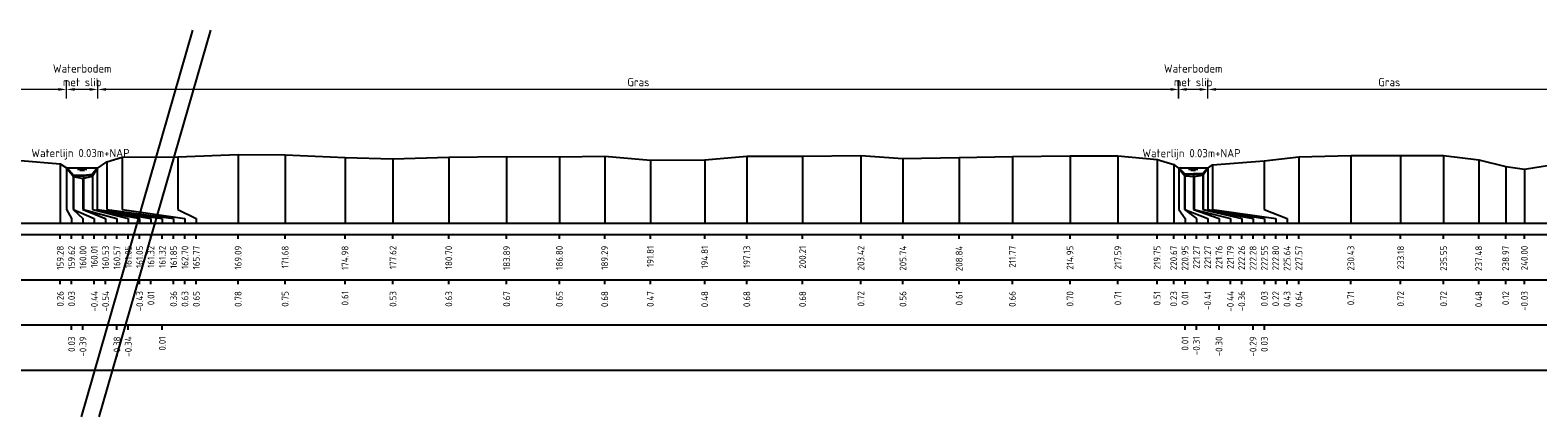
# Model space of a CAD drawing. Header units: metres. Extents: x 132725 to 140175, y 414354 to 417094.
# Tile 59 of 61: x 140008 to 140091, y 416983 to 417005. Entities that reach past the tile are written whole.
import ezdxf
from ezdxf.enums import TextEntityAlignment as Align

# ---------------------------------------------------------------- set-up
doc = ezdxf.new("R2010")
doc.units = ezdxf.units.M
doc.header["$PDMODE"] = 35
doc.header["$PDSIZE"] = 0.075
doc.layers.get('Defpoints').update_dxf_attribs({"true_color": 0x806000})
for name, color, linetype, lineweight in [('B-ME-GW-MAAIVELD-GD', 8, 'GW-MAAIVELD', 25), ('X-ME-AL-PROFIEL_BOVENKANT SLIB-GD', 42, 'Continuous', 35), ('X-XX-AL-DETAIL1-M', 7, 'Continuous', 18), ('X-XX-AL-NAP-T18', 7, 'Continuous', 18), ('X-XX-AL-TEKENBLAD_KADER_AFSNIJMARKERING-G', 7, 'Continuous', 25)]:
    doc.layers.add(name, color=color, linetype=linetype, lineweight=lineweight)
doc.layers.add('X-ME-AL-PROFIEL_WATERLIJN-GD', color=150, linetype='Continuous')
doc.layers.add('X-ME-AL-PROFIELRASTER-S', color=7, linetype='Continuous')
doc.styles.add('NLCS-ISO-ANNOTATIEF-T18', font='NLCS-ISO.ttf', dxfattribs={"height": 1.8})
doc.styles.add('NLCS-ISO-ANNOTATIVE-T18', font='NLCS-ISO.ttf', dxfattribs={"height": 1.8})
doc.linetypes.add('GW-MAAIVELD', pattern='A,12,[40,NLCS.SHX,S=1,R=0,X=0,Y=-0.5],12', length=24)
doc.dimstyles.new('NLCS-ANNOTATIEF-T18-PIJL_L2_H0', dxfattribs={"dimtxt": 2.5, "dimasz": 1.8, "dimexe": 2, "dimexo": 2, "dimgap": 0.7, "dimtad": 1, "dimzin": 0, "dimdsep": 46, "dimtxsty": 'NLCS-ISO-ANNOTATIEF-T18', "dimcen": 0, "dimdle": 2, "dimclrd": 256, "dimclre": 256, "dimclrt": 10, "dimaunit": 2, "dimadec": 0, "dimazin": 0, "dimtfac": 1, "dimtdec": 3, "dimtofl": 0, "dimtmove": 0, "dimatfit": 3, "dimfxl": 2, "dimfxlon": 1, "dimtfillclr": 256, "dimtolj": 1, "dimtzin": 0, "dimlwd": -1, "dimlwe": -1, "dimarcsym": 0})

# ---------------------------------------------------------------- blocks, each defined once
blk = doc.blocks.new('SAL-PROFIELRASTER_BALK_EIND1-D')
at = {"color": 0, "linetype": 'ByBlock', "lineweight": -2, "flags": 128}
for points in [[(0, 0), (1, 0)], [(0, -2.5), (1, -2.5)], [(0, -12.5), (1, -12.5)]]:
    blk.add_lwpolyline(points, dxfattribs=at)
blk = doc.blocks.new('SAL-PROFIELRASTER_BALK_EIND2-D')
at = {"color": 0, "linetype": 'ByBlock', "lineweight": -2}
blk.add_line((1, -12.5), (0, -12.5), dxfattribs=at)
blk = doc.blocks.new('SAL-PROFIELRASTER_BALK_DATA-D')
at = {"color": 0, "linetype": 'ByBlock', "lineweight": -2}
blk.add_lwpolyline([(0, -3.5), (0, -2.5)], dxfattribs=at)
at = {"color": 0, "linetype": 'ByBlock', "lineweight": -2, "style": 'NLCS-ISO-ANNOTATIVE-T18'}
blk.add_attdef('GETAL', text='', height=1.5, rotation=90, dxfattribs=at).set_placement((0.75, -5), align=Align.RIGHT)
blk = doc.blocks.new('SAL-PROFIELRASTER_AANHAAL-D')
at = {"color": 9, "linetype": 'ByBlock', "lineweight": -2, "flags": 128}
blk.add_lwpolyline([(0, 1), (0, 0)], dxfattribs=at)
blk = doc.blocks.new('SAL-PROFIELRASTER_AANHAAL_STAGGER-D')
at = {"color": 9, "linetype": 'ByBlock', "lineweight": -2, "flags": 128}
for points in [[(0, 0), (0, -0.25)], [(0, -0.25), (1, -0.75)], [(1, -0.75), (1, -1)]]:
    blk.add_lwpolyline(points, dxfattribs=at)
blk = doc.blocks.new('*D143')
at = {"layer": 'Defpoints', "color": 0, "transparency": 16777216}
for p in [(140009.752, 417001.373), (140009.752, 416997.046), (140011.478, 416997.046)]:
    blk.add_point(p, dxfattribs=at)
at = {"layer": 'X-XX-AL-DETAIL1-M', "transparency": 16777216}
for p, q in [((140009.752, 417000.873), (140009.752, 417001.873)), ((140011.478, 417000.873), (140011.478, 417001.873)), ((140011.028, 417001.373), (140010.202, 417001.373))]:
    blk.add_line(p, q, dxfattribs=at)
for points in [[(140010.202, 417001.448), (140010.202, 417001.298), (140009.752, 417001.373)], [(140011.028, 417001.448), (140011.028, 417001.298), (140011.478, 417001.373)]]:
    blk.add_solid(points, dxfattribs=at)
at = {"layer": 'X-XX-AL-DETAIL1-M', "color": 10, "transparency": 16777216, "insert": (140010.615, 417002.148), "char_height": 0.45, "attachment_point": 5, "style": 'NLCS-ISO-ANNOTATIEF-T18'}
blk.add_mtext('\\A1;Waterbodem\\Pmet slib', dxfattribs=at)
blk = doc.blocks.new('*D144')
at = {"layer": 'Defpoints', "color": 0, "transparency": 16777216}
for p in [(140071.056, 417001.373), (140071.056, 416997.038), (140072.677, 416997.038)]:
    blk.add_point(p, dxfattribs=at)
at = {"layer": 'X-XX-AL-DETAIL1-M', "transparency": 16777216}
for p, q in [((140071.056, 417000.873), (140071.056, 417001.873)), ((140072.677, 417000.873), (140072.677, 417001.873)), ((140072.227, 417001.373), (140071.506, 417001.373))]:
    blk.add_line(p, q, dxfattribs=at)
for points in [[(140071.506, 417001.448), (140071.506, 417001.298), (140071.056, 417001.373)], [(140072.227, 417001.448), (140072.227, 417001.298), (140072.677, 417001.373)]]:
    blk.add_solid(points, dxfattribs=at)
at = {"layer": 'X-XX-AL-DETAIL1-M', "color": 10, "transparency": 16777216, "insert": (140071.867, 417002.148), "char_height": 0.45, "attachment_point": 5, "style": 'NLCS-ISO-ANNOTATIEF-T18'}
blk.add_mtext('\\A1;Waterbodem\\Pmet slib', dxfattribs=at)
blk = doc.blocks.new('*D148')
at = {"layer": 'Defpoints', "color": 0, "transparency": 16777216}
for p in [(140072.677, 417001.373), (140072.677, 416997.027), (140092.685, 416997.027)]:
    blk.add_point(p, dxfattribs=at)
at = {"layer": 'X-XX-AL-DETAIL1-M', "transparency": 16777216}
for p, q in [((140072.677, 417000.873), (140072.677, 417001.873)), ((140092.685, 417000.873), (140092.685, 417001.873)), ((140092.235, 417001.373), (140073.127, 417001.373))]:
    blk.add_line(p, q, dxfattribs=at)
for points in [[(140073.127, 417001.448), (140073.127, 417001.298), (140072.677, 417001.373)], [(140092.235, 417001.448), (140092.235, 417001.298), (140092.685, 417001.373)]]:
    blk.add_solid(points, dxfattribs=at)
at = {"layer": 'X-XX-AL-DETAIL1-M', "color": 10, "transparency": 16777216, "insert": (140082.681, 417001.773), "char_height": 0.45, "attachment_point": 5, "style": 'NLCS-ISO-ANNOTATIEF-T18'}
blk.add_mtext('\\A1;Gras', dxfattribs=at)
blk = doc.blocks.new('*D149')
at = {"layer": 'Defpoints', "color": 0, "transparency": 16777216}
for p in [(140011.478, 417001.373), (140011.478, 416997.046), (140071.078, 416997.021)]:
    blk.add_point(p, dxfattribs=at)
at = {"layer": 'X-XX-AL-DETAIL1-M', "transparency": 16777216}
for p, q in [((140011.478, 417000.873), (140011.478, 417001.873)), ((140071.078, 417000.873), (140071.078, 417001.873)), ((140070.628, 417001.373), (140011.928, 417001.373))]:
    blk.add_line(p, q, dxfattribs=at)
for points in [[(140011.928, 417001.448), (140011.928, 417001.298), (140011.478, 417001.373)], [(140070.628, 417001.448), (140070.628, 417001.298), (140071.078, 417001.373)]]:
    blk.add_solid(points, dxfattribs=at)
at = {"layer": 'X-XX-AL-DETAIL1-M', "color": 10, "transparency": 16777216, "insert": (140041.278, 417001.773), "char_height": 0.45, "attachment_point": 5, "style": 'NLCS-ISO-ANNOTATIEF-T18'}
blk.add_mtext('\\A1;Gras', dxfattribs=at)
blk = doc.blocks.new('*D150')
at = {"layer": 'Defpoints', "color": 0, "transparency": 16777216}
for p in [(139950.217, 417001.373), (139950.217, 416997.057), (140009.752, 416997.027)]:
    blk.add_point(p, dxfattribs=at)
at = {"layer": 'X-XX-AL-DETAIL1-M', "transparency": 16777216}
for p, q in [((139950.217, 417000.873), (139950.217, 417001.873)), ((140009.752, 417000.873), (140009.752, 417001.873)), ((140009.302, 417001.373), (139950.667, 417001.373))]:
    blk.add_line(p, q, dxfattribs=at)
for points in [[(139950.667, 417001.448), (139950.667, 417001.298), (139950.217, 417001.373)], [(140009.302, 417001.448), (140009.302, 417001.298), (140009.752, 417001.373)]]:
    blk.add_solid(points, dxfattribs=at)
at = {"layer": 'X-XX-AL-DETAIL1-M', "color": 10, "transparency": 16777216, "insert": (139979.985, 417001.773), "char_height": 0.45, "attachment_point": 5, "style": 'NLCS-ISO-ANNOTATIEF-T18'}
blk.add_mtext('\\A1;Gras', dxfattribs=at)

msp = doc.modelspace()

# ---------------------------------------------------------------- linework, layer by layer
at = {"layer": 'B-ME-GW-MAAIVELD-GD', "ltscale": 0.1, "flags": 128}
msp.add_lwpolyline([(139850.128, 416997.882), (139852.811, 416997.821), (139855.563, 416997.606), (139856.094, 416997.512), (139856.745, 416997.043), (139856.83, 416996.601), (139857.294, 416996.428), (139857.916, 416996.446), (139858.292, 416997.054), (139859.112, 416997.585), (139862.296, 416997.632), (139865.455, 416997.647), (139868.511, 416997.69), (139872.088, 416997.705), (139875.804, 416997.671), (139878.961, 416997.648), (139881.857, 416997.694), (139885.567, 416997.587), (139888.727, 416997.538), (139892.791, 416997.548), (139896.178, 416997.497), (139899.817, 416997.566), (139903.502, 416997.629), (139907.22, 416997.612), (139908.587, 416997.497), (139909.774, 416997.642), (139913.254, 416997.69), (139916.926, 416997.689), (139920.411, 416997.731), (139924.036, 416997.769), (139927.547, 416997.678), (139931.097, 416997.759), (139934.988, 416997.698), (139938.923, 416997.72), (139942.019, 416997.744), (139945.43, 416997.603), (139946.978, 416997.475), (139947.911, 416997.221), (139948.081, 416997.028), (139948.479, 416996.516), (139948.885, 416996.364), (139949.422, 416996.43), (139949.994, 416996.646), (139950.217, 416997.057), (139950.814, 416997.399), (139952.161, 416997.614), (139955.521, 416997.698), (139959, 416997.687), (139962.507, 416997.714), (139965.702, 416997.641), (139967.002, 416997.435), (139968.251, 416997.608), (139971.622, 416997.734), (139974.847, 416997.69), (139978.256, 416997.671), (139981.697, 416997.668), (139985.115, 416997.73), (139988.216, 416997.726), (139991.414, 416997.674), (139992.556, 416997.357), (139993.628, 416997.629), (139996.568, 416997.71), (139999.875, 416997.692), (140002.55, 416997.655), (140005.068, 416997.609), (140007.218, 416997.448), (140009.405, 416997.268), (140009.752, 416997.046), (140010.134, 416996.576), (140010.655, 416996.472), (140011.179, 416996.585), (140011.447, 416997.025), (140011.974, 416997.376), (140012.825, 416997.639), (140015.895, 416997.66), (140019.214, 416997.793), (140021.806, 416997.764), (140025.105, 416997.619), (140027.751, 416997.545), (140030.827, 416997.643), (140034.018, 416997.686), (140036.927, 416997.663), (140039.422, 416997.69), (140041.94, 416997.484), (140044.935, 416997.494), (140047.258, 416997.694), (140050.333, 416997.694), (140053.549, 416997.729), (140055.866, 416997.571), (140058.965, 416997.618), (140061.898, 416997.675), (140065.078, 416997.71), (140067.716, 416997.722), (140069.878, 416997.517), (140070.794, 416997.243), (140071.078, 416997.021), (140071.402, 416996.606), (140071.914, 416996.573), (140072.392, 416996.653), (140072.677, 416997.038), (140072.933, 416997.227), (140075.772, 416997.438), (140077.694, 416997.653), (140080.559, 416997.726), (140083.306, 416997.731), (140085.673, 416997.735), (140087.611, 416997.489), (140089.098, 416997.131), (140090.131, 416996.986), (140091.626, 416997.214), (140092.408, 416997.138), (140092.705, 416997.019), (140093.85, 416996.821), (140094.451, 416996.195), (140095.148, 416996.118), (140095.679, 416996.362), (140096.41, 416996.591), (140096.815, 416997.027), (140097.302, 416997.538), (140099.419, 416997.986), (140102.74, 416998.02), (140106.055, 416998.236), (140108.787, 416998.455), (140111.777, 416998.727), (140114.668, 416998.961), (140118.053, 416999.19), (140120.918, 416999.245), (140123.504, 416999.145), (140125.974, 416998.981), (140128.406, 416998.767), (140131.072, 416998.558), (140133.591, 416998.378), (140137.018, 416998.225), (140139.855, 416998.003), (140142.518, 416997.992), (140144.642, 416997.893), (140147.227, 416998.085), (140149.955, 416998.143), (140152.726, 416998.337), (140155.789, 416998.382), (140158.85, 416998.364), (140161.52, 416998.319), (140164.418, 416998.172), (140165.464, 416998.129), (140166.541, 416997.678), (140167.146, 416997.827), (140168.509, 416997.667), (140169.27, 416997.51), (140169.791, 416996.992), (140170.774, 416996.571), (140172.168, 416996.122), (140173.188, 416995.922), (140173.538, 416995.572)], dxfattribs=at)
at = {"layer": 'X-ME-AL-PROFIEL_BOVENKANT SLIB-GD'}
for points in [[(140009.752, 416997.046), (140010.124, 416996.623), (140010.696, 416996.636), (140011.178, 416996.677), (140011.447, 416997.025)], [(140071.078, 416997.021), (140071.393, 416996.698), (140071.886, 416996.715), (140072.411, 416996.72), (140072.677, 416997.038)]]:
    msp.add_lwpolyline(points, dxfattribs=at)
at = {"layer": 'X-ME-AL-PROFIEL_WATERLIJN-GD'}
for points in [[(140009.752, 416997.046), (140011.478, 416997.046)], [(140010.365, 416996.984), (140010.865, 416996.984)], [(140010.49, 416996.925), (140010.74, 416996.925)], [(140072.677, 416997.038), (140071.056, 416997.038)], [(140071.617, 416996.976), (140072.117, 416996.976)], [(140071.742, 416996.917), (140071.992, 416996.917)]]:
    msp.add_lwpolyline(points, dxfattribs=at)
at = {"layer": 'X-XX-AL-TEKENBLAD_KADER_AFSNIJMARKERING-G'}
for points in [[(140016.706, 417004.635), (140010.552, 416983.338)], [(140017.688, 417004.635), (140011.534, 416983.338)]]:
    msp.add_lwpolyline(points, dxfattribs=at)

# ---------------------------------------------------------------- block references
at = {"layer": 'X-ME-AL-PROFIELRASTER-S'}
for p, yscale in [((140012.825, 416995.012), 2.627), ((140015.895, 416995.012), 2.648), ((140019.214, 416994.012), 3.781), ((140021.806, 416994.012), 3.752), ((140025.105, 416994.012), 3.607), ((140027.751, 416994.012), 3.533), ((140030.827, 416994.012), 3.631), ((140034.018, 416994.012), 3.674), ((140036.927, 416994.012), 3.651), ((140039.422, 416994.012), 3.678), ((140041.94, 416994.012), 3.472), ((140044.935, 416994.012), 3.482), ((140047.258, 416994.012), 3.682), ((140050.333, 416994.012), 3.682), ((140053.549, 416994.012), 3.717), ((140055.866, 416994.012), 3.559), ((140058.965, 416994.012), 3.606), ((140061.898, 416994.012), 3.663), ((140065.078, 416994.012), 3.698), ((140067.716, 416994.012), 3.71), ((140069.878, 416994.012), 3.505), ((140075.772, 416995.012), 2.426), ((140077.694, 416994.012), 3.641), ((140080.559, 416994.012), 3.714), ((140083.306, 416994.012), 3.719), ((140085.673, 416994.012), 3.723), ((140087.611, 416994.012), 3.477), ((140009.405, 416994.012), 3.256), ((140009.752, 416995.012), 2.034), ((140009.752, 416995.012), 2.034), ((140009.752, 416995.012), 2.034), ((140009.752, 416995.012), 2.034), ((140010.124, 416995.012), 1.611), ((140010.696, 416995.012), 1.624), ((140011.178, 416995.012), 1.665), ((140011.179, 416995.012), 1.573), ((140011.447, 416995.012), 2.013), ((140011.447, 416995.012), 2.013), ((140011.447, 416995.012), 2.013), ((140011.447, 416995.012), 2.013), ((140011.974, 416995.012), 2.364), ((140070.794, 416994.012), 3.231), ((140071.078, 416995.012), 2.009), ((140071.078, 416995.012), 2.009), ((140071.078, 416995.012), 2.009), ((140071.078, 416995.012), 2.009), ((140071.393, 416995.012), 1.686), ((140071.402, 416995.012), 1.594), ((140071.886, 416995.012), 1.703), ((140072.392, 416995.012), 1.641), ((140072.411, 416995.012), 1.708), ((140072.677, 416995.012), 2.026), ((140072.677, 416995.012), 2.026), ((140072.677, 416995.012), 2.026), ((140072.677, 416995.012), 2.026), ((140072.933, 416995.012), 2.215), ((140089.098, 416994.012), 3.119), ((140090.131, 416994.012), 2.974), ((140010.134, 416995.012), 1.564), ((140010.655, 416995.012), 1.46), ((140071.914, 416995.012), 1.561)]:
    msp.add_blockref('SAL-PROFIELRASTER_AANHAAL-D', p, dxfattribs=dict(at, yscale=yscale))
for p, xscale, zscale in [((140009.752, 416995.012), 0.277899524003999, 0.277899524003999), ((140009.752, 416995.012), 0.277899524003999, 0.277899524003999), ((140009.752, 416995.012), 0.277899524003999, 0.277899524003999), ((140009.752, 416995.012), 0.277899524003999, 0.277899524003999), ((140010.124, 416995.012), 0.5311090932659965, 0.5311090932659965), ((140010.134, 416995.012), 1.14591468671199, 1.14591468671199), ((140010.655, 416995.012), 1.250414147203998, 1.250414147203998), ((140010.696, 416995.012), 1.834418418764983, 1.834418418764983), ((140011.178, 416995.012), 1.977040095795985, 1.977040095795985), ((140011.179, 416995.012), 2.601158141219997, 2.601158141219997), ((140011.447, 416995.012), 2.958201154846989, 2.958201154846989), ((140011.447, 416995.012), 3.583201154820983, 3.583201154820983), ((140011.447, 416995.012), 3.583201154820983, 3.583201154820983), ((140011.447, 416995.012), 3.583201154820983, 3.583201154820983), ((140011.974, 416995.012), 3.680696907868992, 3.680696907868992), ((140012.825, 416995.012), 3.45497849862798, 3.45497849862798), ((140015.895, 416995.012), 1.00984873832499, 1.00984873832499), ((140071.078, 416995.012), 0.3409960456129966, 0.3409960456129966), ((140071.078, 416995.012), 0.3409960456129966, 0.3409960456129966), ((140071.078, 416995.012), 0.3409960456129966, 0.3409960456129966), ((140071.078, 416995.012), 0.3409960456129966, 0.3409960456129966), ((140071.393, 416995.012), 0.650967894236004, 0.650967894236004), ((140071.402, 416995.012), 1.266800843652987, 1.266800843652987), ((140071.886, 416995.012), 1.408343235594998, 1.408343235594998), ((140071.914, 416995.012), 2.005239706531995, 2.005239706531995), ((140072.392, 416995.012), 2.152462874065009, 2.152462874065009), ((140072.411, 416995.012), 2.758220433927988, 2.758220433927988), ((140072.677, 416995.012), 3.116913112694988, 3.116913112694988), ((140072.677, 416995.012), 3.116913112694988, 3.116913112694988), ((140072.677, 416995.012), 3.116913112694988, 3.116913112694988), ((140072.677, 416995.012), 3.116913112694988, 3.116913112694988), ((140072.933, 416995.012), 3.486277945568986, 3.486277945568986), ((140075.772, 416995.012), 1.271953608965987, 1.271953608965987)]:
    msp.add_blockref('SAL-PROFIELRASTER_AANHAAL_STAGGER-D', p, dxfattribs=dict(at, xscale=xscale, zscale=zscale))
at = {"layer": 'X-ME-AL-PROFIELRASTER-S', "xscale": 324, "yscale": 0.25, "zscale": 321.2711331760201}
for name, p in [('SAL-PROFIELRASTER_BALK_EIND1-D', (139850.128, 416994.012)), ('SAL-PROFIELRASTER_BALK_EIND2-D', (139850.128, 416991.512)), ('SAL-PROFIELRASTER_BALK_EIND2-D', (139850.128, 416989.012))]:
    msp.add_blockref(name, p, dxfattribs=at)
at = {"layer": 'X-ME-AL-PROFIELRASTER-S', "xscale": 0.25, "yscale": 0.25, "zscale": 0.25}
for p, values in [((140009.405, 416994.012), {'GETAL': '159.28'}), ((140010.03, 416994.012), {'GETAL': '159.62'}), ((140010.03, 416994.012), {'GETAL': '159.62'}), ((140010.03, 416994.012), {'GETAL': '159.62'}), ((140010.03, 416994.012), {'GETAL': '159.62'}), ((140010.655, 416994.012), {'GETAL': '160.00'}), ((140011.28, 416994.012), {'GETAL': '160.01'}), ((140011.905, 416994.012), {'GETAL': '160.53'}), ((140012.53, 416994.012), {'GETAL': '160.57'}), ((140013.155, 416994.012), {'GETAL': '161.05'}), ((140013.78, 416994.012), {'GETAL': '161.05'}), ((140014.405, 416994.012), {'GETAL': '161.32'}), ((140015.03, 416994.012), {'GETAL': '161.32'}), ((140015.03, 416994.012), {'GETAL': '161.32'}), ((140015.03, 416994.012), {'GETAL': '161.32'}), ((140015.655, 416994.012), {'GETAL': '161.85'}), ((140016.28, 416994.012), {'GETAL': '162.70'}), ((140016.905, 416994.012), {'GETAL': '165.77'}), ((140019.214, 416994.012), {'GETAL': '169.09'}), ((140021.806, 416994.012), {'GETAL': '171.68'}), ((140025.105, 416994.012), {'GETAL': '174.98'}), ((140027.751, 416994.012), {'GETAL': '177.62'}), ((140030.827, 416994.012), {'GETAL': '180.70'}), ((140034.018, 416994.012), {'GETAL': '183.89'}), ((140036.927, 416994.012), {'GETAL': '186.80'}), ((140039.422, 416994.012), {'GETAL': '189.29'}), ((140041.94, 416994.012), {'GETAL': '191.81'}), ((140044.935, 416994.012), {'GETAL': '194.81'}), ((140047.258, 416994.012), {'GETAL': '197.13'}), ((140050.333, 416994.012), {'GETAL': '200.21'}), ((140053.549, 416994.012), {'GETAL': '203.42'}), ((140055.866, 416994.012), {'GETAL': '205.74'}), ((140058.965, 416994.012), {'GETAL': '208.84'}), ((140061.898, 416994.012), {'GETAL': '211.77'}), ((140065.078, 416994.012), {'GETAL': '214.95'}), ((140067.716, 416994.012), {'GETAL': '217.59'}), ((140069.878, 416994.012), {'GETAL': '219.75'}), ((140070.794, 416994.012), {'GETAL': '220.67'}), ((140071.419, 416994.012), {'GETAL': '220.95'}), ((140071.419, 416994.012), {'GETAL': '220.95'}), ((140071.419, 416994.012), {'GETAL': '220.95'}), ((140071.419, 416994.012), {'GETAL': '220.95'}), ((140072.044, 416994.012), {'GETAL': '221.27'}), ((140072.669, 416994.012), {'GETAL': '221.27'}), ((140073.294, 416994.012), {'GETAL': '221.76'}), ((140073.919, 416994.012), {'GETAL': '221.79'}), ((140074.544, 416994.012), {'GETAL': '222.26'}), ((140075.169, 416994.012), {'GETAL': '222.28'}), ((140075.794, 416994.012), {'GETAL': '222.55'}), ((140075.794, 416994.012), {'GETAL': '222.55'}), ((140075.794, 416994.012), {'GETAL': '222.55'}), ((140075.794, 416994.012), {'GETAL': '222.55'}), ((140076.419, 416994.012), {'GETAL': '222.80'}), ((140077.044, 416994.012), {'GETAL': '225.64'}), ((140077.694, 416994.012), {'GETAL': '227.57'}), ((140080.559, 416994.012), {'GETAL': '230.43'}), ((140083.306, 416994.012), {'GETAL': '233.18'}), ((140085.673, 416994.012), {'GETAL': '235.55'}), ((140087.611, 416994.012), {'GETAL': '237.48'}), ((140089.098, 416994.012), {'GETAL': '238.97'}), ((140090.131, 416994.012), {'GETAL': '240.00'}), ((140009.405, 416991.512), {'GETAL': '0.26'}), ((140010.03, 416991.512), {'GETAL': '0.03'}), ((140011.28, 416991.512), {'GETAL': '-0.44'}), ((140011.905, 416991.512), {'GETAL': '-0.54'}), ((140013.78, 416991.512), {'GETAL': '-0.43'}), ((140014.405, 416991.512), {'GETAL': '0.01'}), ((140015.655, 416991.512), {'GETAL': '0.36'}), ((140016.28, 416991.512), {'GETAL': '0.63'}), ((140016.905, 416991.512), {'GETAL': '0.65'}), ((140019.214, 416991.512), {'GETAL': '0.78'}), ((140021.806, 416991.512), {'GETAL': '0.75'}), ((140025.105, 416991.512), {'GETAL': '0.61'}), ((140027.751, 416991.512), {'GETAL': '0.53'}), ((140030.827, 416991.512), {'GETAL': '0.63'}), ((140034.018, 416991.512), {'GETAL': '0.67'}), ((140036.927, 416991.512), {'GETAL': '0.65'}), ((140039.422, 416991.512), {'GETAL': '0.68'}), ((140041.94, 416991.512), {'GETAL': '0.47'}), ((140044.935, 416991.512), {'GETAL': '0.48'}), ((140047.258, 416991.512), {'GETAL': '0.68'}), ((140050.333, 416991.512), {'GETAL': '0.68'}), ((140053.549, 416991.512), {'GETAL': '0.72'}), ((140055.866, 416991.512), {'GETAL': '0.56'}), ((140058.965, 416991.512), {'GETAL': '0.61'}), ((140061.898, 416991.512), {'GETAL': '0.66'}), ((140065.078, 416991.512), {'GETAL': '0.70'}), ((140067.716, 416991.512), {'GETAL': '0.71'}), ((140069.878, 416991.512), {'GETAL': '0.51'}), ((140070.794, 416991.512), {'GETAL': '0.23'}), ((140071.419, 416991.512), {'GETAL': '0.01'}), ((140072.669, 416991.512), {'GETAL': '-0.41'}), ((140073.919, 416991.512), {'GETAL': '-0.44'}), ((140074.544, 416991.512), {'GETAL': '-0.36'}), ((140075.794, 416991.512), {'GETAL': '0.03'}), ((140076.419, 416991.512), {'GETAL': '0.22'}), ((140077.044, 416991.512), {'GETAL': '0.43'}), ((140077.694, 416991.512), {'GETAL': '0.64'}), ((140080.559, 416991.512), {'GETAL': '0.71'}), ((140083.306, 416991.512), {'GETAL': '0.72'}), ((140085.673, 416991.512), {'GETAL': '0.72'}), ((140087.611, 416991.512), {'GETAL': '0.48'}), ((140089.098, 416991.512), {'GETAL': '0.12'}), ((140090.131, 416991.512), {'GETAL': '-0.03'}), ((140010.03, 416989.012), {'GETAL': '0.03'}), ((140010.655, 416989.012), {'GETAL': '-0.39'}), ((140012.53, 416989.012), {'GETAL': '-0.38'}), ((140013.155, 416989.012), {'GETAL': '-0.34'}), ((140015.03, 416989.012), {'GETAL': '0.01'}), ((140071.419, 416989.012), {'GETAL': '0.01'}), ((140072.044, 416989.012), {'GETAL': '-0.31'}), ((140073.294, 416989.012), {'GETAL': '-0.30'}), ((140075.169, 416989.012), {'GETAL': '-0.29'}), ((140075.794, 416989.012), {'GETAL': '0.03'})]:
    msp.add_blockref('SAL-PROFIELRASTER_BALK_DATA-D', p, dxfattribs=at).add_auto_attribs(values)

# ---------------------------------------------------------------- texts
at = {"layer": 'X-XX-AL-NAP-T18', "color": 10, "char_height": 0.45, "width": 15.43377, "attachment_point": 7, "style": 'NLCS-ISO-ANNOTATIEF-T18'}
for insert in [(140007.815, 416997.507), (140069.067, 416997.499)]:
    msp.add_mtext('Waterlijn 0.03m+NAP', dxfattribs=dict(at, insert=insert))

# ---------------------------------------------------------------- dimensions: what is measured, and where the dimension line sits
at = {"layer": 'X-XX-AL-DETAIL1-M'}
for base, p1, p2, text, picture, middle in [((140009.752, 417001.373), (140011.478, 416997.046), (140009.752, 416997.046), 'Waterbodem\\Pmet slib', '*D143', (140010.615, 417001.373)), ((140071.056, 417001.373), (140072.677, 416997.038), (140071.056, 416997.038), 'Waterbodem\\Pmet slib', '*D144', (140071.867, 417001.373)), ((139950.217, 417001.373), (140009.752, 416997.027), (139950.217, 416997.057), 'Gras', '*D150', (139979.985, 417001.373)), ((140011.478, 417001.373), (140071.078, 416997.021), (140011.478, 416997.046), 'Gras', '*D149', (140041.278, 417001.373)), ((140072.677, 417001.373), (140092.685, 416997.027), (140072.677, 416997.027), 'Gras', '*D148', (140082.681, 417001.373))]:
    dim = msp.add_linear_dim(base=base, p1=p1, p2=p2, text=text, dimstyle='NLCS-ANNOTATIEF-T18-PIJL_L2_H0', dxfattribs=at)
    dim.commit()
    dim.dimension.update_dxf_attribs({"geometry": picture, "text_midpoint": middle, "dimtype": 160})

doc.saveas('drawing.dxf')
